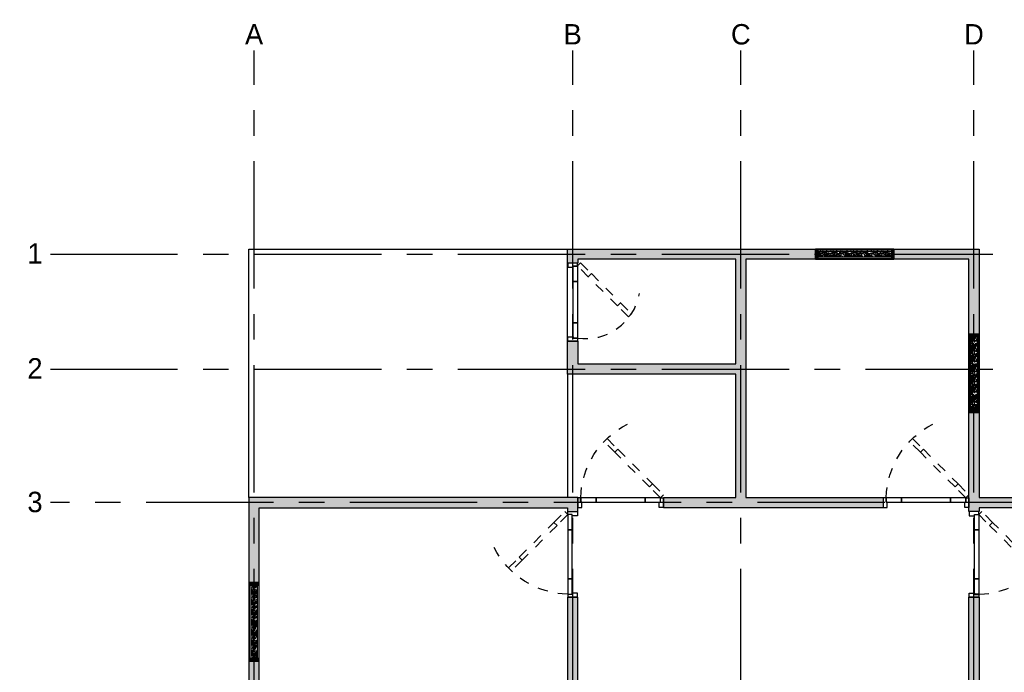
# Model space of a CAD drawing. Header units: millimetres. Extents: x 6619.4 to 6634.2, y 1232.2 to 1243.1.
# Tile 2 of 3: x 6619.4 to 6629.1, y 1236.7 to 1243.1. Entities that reach past the tile are written whole.
import ezdxf
from ezdxf.enums import TextEntityAlignment as Align

# ---------------------------------------------------------------- set-up
doc = ezdxf.new("R2010")
doc.units = ezdxf.units.MM
doc.set_wipeout_variables(frame=1)
doc.linetypes.add('CENTER', pattern=[2, 1.25, -0.25, 0.25, -0.25])
doc.linetypes.add('HIDDEN', pattern=[0.375, 0.25, -0.125])
for name, color, linetype in [('EJES', 2, 'CENTER'), ('EJES @ 0.5', 2, 'CENTER'), ('PAREDES', 3, 'Continuous'), ('PATT', 8, 'Continuous'), ('PISO', 1, 'Continuous'), ('PUERTAS', 2, 'Continuous'), ('VENTANAS', 2, 'Continuous')]:
    doc.layers.add(name, color=color, linetype=linetype)
doc.styles.add('century gothic', font='GOTHIC.TTF')
doc.styles.get("Standard").update_dxf_attribs({"font": 'arial.ttf'})

# ---------------------------------------------------------------- blocks, each defined once
blk = doc.blocks.new('ejes')
at = {"color": 2, "linetype": 'Continuous'}
blk.add_wipeout([(-0.109, 0.275), (-0.065, 0.291), (-0.006, 0.3), (0.06, 0.297), (0.095, 0.288), (0.16, 0.261), (0.183, 0.246), (0.215, 0.22), (0.241, 0.193), (0.271, 0.149), (0.271, 0.149), (0.292, 0.103), (0.304, 0.065), (0.309, 0.032), (0.31, 0.001), (0.309, -0.027), (0.309, -0.027), (0.3, -0.077), (0.288, -0.113), (0.279, -0.133), (0.259, -0.168), (0.238, -0.195), (0.219, -0.215), (0.19, -0.24), (0.159, -0.26), (0.125, -0.277), (0.089, -0.289), (0.046, -0.297), (0.01, -0.299), (-0.037, -0.296), (-0.069, -0.289), (-0.097, -0.279), (-0.144, -0.256), (-0.171, -0.238), (-0.192, -0.221), (-0.215, -0.197), (-0.215, -0.197), (-0.257, -0.136), (-0.272, -0.101), (-0.272, -0.101), (-0.287, -0.034), (-0.29, 0.001), (-0.287, 0.036), (-0.281, 0.07), (-0.273, 0.099), (-0.258, 0.134), (-0.234, 0.174), (-0.216, 0.198), (-0.197, 0.217), (-0.175, 0.236), (-0.154, 0.251), (-0.126, 0.268), (-0.126, 0.268), (-0.118, 0.272)], dxfattribs=at)
at = {"layer": 'EJES', "color": 3}
blk.add_attdef('EJES', text='', height=0.3, dxfattribs=at).set_placement((0.01, -0.174), align=Align.CENTER)
blk = doc.blocks.new('D1')
at = {"layer": 'PUERTAS', "color": 8, "linetype": 'HIDDEN', "ltscale": 0.1}
for points in [[(-4208.25, 3483.89), (-4218.86, 3473.29), (-4215.89, 3470.32), (-4205.28, 3480.92)], [(-4218.86, 3473.29), (-4252.9, 3439.25), (-4249.93, 3436.28), (-4215.89, 3470.32)], [(-4252.9, 3439.25), (-4263.5, 3428.64), (-4260.53, 3425.67), (-4249.93, 3436.28)]]:
    blk.add_lwpolyline(points, close=True, dxfattribs=at)
at = {"layer": 'PUERTAS'}
for points in [[(-4263.46, 3425.67), (-4263.46, 3416.17), (-4259.46, 3416.17), (-4259.46, 3421.47), (-4260.73, 3421.47), (-4260.73, 3425.67), (-4263.46, 3425.67)], [(-4179.46, 3425.67), (-4179.46, 3416.17), (-4183.46, 3416.17), (-4183.46, 3421.47), (-4182.19, 3421.47), (-4182.19, 3425.67), (-4179.46, 3425.67)]]:
    blk.add_lwpolyline(points, dxfattribs=at)
for points in [[(-4245.53, 3421.47), (-4260.53, 3421.47), (-4260.53, 3425.67), (-4245.53, 3425.67)], [(-4197.39, 3421.47), (-4245.53, 3421.47), (-4245.53, 3425.67), (-4197.39, 3425.67)], [(-4182.39, 3421.47), (-4197.39, 3421.47), (-4197.39, 3425.67), (-4182.39, 3425.67)]]:
    blk.add_lwpolyline(points, close=True, dxfattribs=at)
at = {"layer": 'PUERTAS', "color": 8, "linetype": 'HIDDEN', "ltscale": 0.1}
blk.add_arc((-4265.71, 3423.52), 83.35, 1.47745, 63.28932, dxfattribs=at)
blk = doc.blocks.new('PZ00')
at = {"layer": 'VENTANAS'}
h = blk.add_hatch(dxfattribs=at)
h.set_pattern_fill('LOGEND', color=250, scale=0.06, pattern_type=2)
h.set_pattern_definition([(0, (0.021, 0), (0.06, 0.06), [0.018, -0.042]), (0, (0.021, 0.003), (0.06, 0.06), [0.018, -0.042]), (0, (0.024, 0.009), (0.06, 0.06), [0.012, -0.048]), (0, (0.027, 0.015), (0.06, 0.06), [0.009, -0.051]), (0, (0.027, 0.021), (0.06, 0.06), [0.006, -0.054]), (0, (0.012, 0.027), (0.06, 0.06), [0.003, -0.015, 0.003, -0.039]), (0, (0.021, 0.03), (0.06, 0.06), [0.003, -0.024, 0.009, -0.024]), (0, (0.033, 0.033), (0.06, 0.06), [0.003, -0.003, 0.003, -0.051]), (0, (0.03, 0.036), (0.06, 0.06), [0.003, -0.057]), (0, (0.027, 0.042), (0.06, 0.06), [0.009, -0.051]), (0, (0.027, 0.048), (0.06, 0.06), [0.012, -0.048]), (0, (0.024, 0.054), (0.06, 0.06), [0.015, -0.018, 0.003, -0.024]), (90, (0, 0.018), (-0.06, 0.06), [0.003, -0.006, 0.015, -0.036]), (90, (0.003, 0.024), (-0.06, 0.06), [0.003, -0.003, 0.009, -0.045]), (90, (0.006, 0.048), (-0.06, 0.06), [0.006, -0.054]), (90, (0.009, 0.024), (-0.06, 0.06), [0.012, -0.018, 0.003, -0.027]), (90, (0.012, 0.057), (-0.06, 0.06), [0.003, -0.057]), (90, (0.015, 0.027), (-0.06, 0.06), [0.009, -0.051]), (90, (0.021, 0.03), (-0.06, 0.06), [0.006, -0.054]), (90, (0.027, 0.03), (-0.06, 0.06), [0.003, -0.009, 0.009, -0.039]), (90, (0.03, 0.033), (-0.06, 0.06), [0.003, -0.057]), (90, (0.033, 0.021), (-0.06, 0.06), [0.0084, -0.0516]), (90, (0.036, 0.009), (-0.06, 0.06), [0.006, -0.054]), (90, (0.042, 0.033), (-0.06, 0.06), [0.003, -0.057]), (90, (0.048, 0.03), (-0.06, 0.06), [0.009, -0.051]), (90, (0.054, 0.03), (-0.06, 0.06), [0.009, -0.051]), (45, (0.045, 0.006), (7e-18, 0.06), [0.0042426, -0.0042426, 0.0042426, -0.07212501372]), (45, (0.033, 0.021), (7e-18, 0.06), [0.0084852, -0.0763676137]), (45, (0.009, 0.051), (7e-18, 0.06), [0.0084852, -0.0763676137]), (45, (0.021, 0.036), (7e-18, 0.06), [0.0084852, -0.0763676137]), (45, (0.024, 0.024), (7e-18, 0.06), [0.0084852, -0.0763676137]), (45, (0.042, 0.012), (7e-18, 0.06), [0.0084852, -0.0763676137]), (45, (0.036, 0.015), (7e-18, 0.06), [0.01272792, -0.0721248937]), (45, (0.018, 0.042), (7e-18, 0.06), [0.0042426, -0.0806102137]), (45, (0.015, 0.048), (7e-18, 0.06), [0.0042426, -0.0806102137]), (45, (0.039, 0.048), (7e-18, 0.06), [0.0042426, -0.0806102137]), (45, (0.015, 0.018), (7e-18, 0.06), [0.0042426, -0.0806102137]), (45, (0.048, 0.039), (7e-18, 0.06), [0.0042426, -0.0806102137]), (45, (0.027, 0.033), (7e-18, 0.06), [0.0042426, -0.0806102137]), (45, (0.033, 0.039), (7e-18, 0.06), [0.0042426, -0.0806102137]), (135, (0.03, 0.027), (-0.06, 7e-18), [0.0042426, -0.0042426, 0.01272792, -0.06363969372]), (135, (0.039, 0.027), (-0.06, 7e-18), [0.0042426, -0.0806102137]), (135, (0.039, 0.006), (-0.06, 7e-18), [0.0042426, -0.0806102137]), (135, (0.027, 0.021), (-0.06, 7e-18), [0.0042426, -0.0806102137]), (135, (0.036, 0.033), (-0.06, 7e-18), [0.0042426, -0.0806102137]), (135, (0.021, 0.018), (-0.06, 7e-18), [0.0042426, -0.0806102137]), (135, (0.045, 0.018), (-0.06, 7e-18), [0.0042426, -0.0806102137]), (135, (0.003, 0), (-0.06, 7e-18), [0.0042426, -0.0806102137]), (135, (0.006, 0.003), (-0.06, 7e-18), [0.0084852, -0.0763676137]), (135, (0.009, 0.006), (-0.06, 7e-18), [0.0084852, -0.0763676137]), (135, (0.015, 0.006), (-0.06, 7e-18), [0.0084852, -0.0763676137]), (135, (0.018, 0.012), (-0.06, 7e-18), [0.0084852, -0.0763676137]), (135, (0.042, 0.036), (-0.06, 7e-18), [0.0084852, -0.0763676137]), (135, (0.054, 0.006), (-0.06, 7e-18), [0.0084852, -0.0763676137]), (135, (0.057, 0.054), (-0.06, 7e-18), [0.0084852, -0.0763676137]), (135, (0.057, 0.048), (-0.06, 7e-18), [0.0084852, -0.0763676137]), (135, (0.051, 0.045), (-0.06, 7e-18), [0.0084852, -0.0763676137]), (135, (0.009, 0.045), (-0.06, 7e-18), [0.01272792, -0.0721248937]), (135, (0.048, 0.039), (-0.06, 7e-18), [0.01272792, -0.0721248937]), (26.5650512, (0.015, 0.057), (0.06, 2e-11), [0.006708, -0.1274560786]), (26.5650512, (0.015, 0.027), (0.06, 2e-11), [0.006708, -0.1274560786]), (26.5650512, (0.021, 0.045), (0.06, 2e-11), [0.006708, -0.1274560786]), (26.5650512, (0.039, 0.003), (0.06, 2e-11), [0.006708, -0.1274560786]), (26.5650512, (0.036, 0.009), (0.06, 2e-11), [0.006708, -0.1274560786]), (26.5650512, (0.018, 0.021), (0.06, 2e-11), [0.006708, -0.1274560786]), (26.5650512, (0.018, 0.051), (0.06, 2e-11), [0.006708, -0.1274560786]), (26.5650512, (0.036, 0.033), (0.06, 2e-11), [0.013416, -0.1207480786]), (63.4349488, (0.036, 0.042), (3e-12, 0.06), [0.006708, -0.1274560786]), (63.4349488, (0.045, 0.024), (3e-12, 0.06), [0.006708, -0.1274560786]), (63.4349488, (0.015, 0.036), (3e-12, 0.06), [0.006708, -0.1274560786]), (63.4349488, (0.003, 0.039), (3e-12, 0.06), [0.006708, -0.1274560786]), (63.4349488, (0.039, 0.027), (3e-12, 0.06), [0.006708, -0.1274560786]), (63.4349488, (0.033, 0.027), (3e-12, 0.06), [0.006708, -0.1274560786]), (63.4349488, (0.009, 0.036), (3e-12, 0.06), [0.013416, -0.1207480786]), (63.4349488, (0.054, 0.015), (3e-12, 0.06), [0.013416, -0.1207480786]), (63.4349488, (0.048, 0.018), (3e-12, 0.06), [0.013416, -0.1207480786]), (116.5650512, (0, 0.009), (-2e-11, 0.06), [0.006708, -0.1274560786]), (116.5650512, (0, 0.042), (-2e-11, 0.06), [0.006708, -0.1274560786]), (116.5650512, (0.012, 0), (-2e-11, 0.06), [0.006708, -0.1274560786]), (116.5650512, (0.006, 0.054), (-2e-11, 0.06), [0.006708, -0.1274560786]), (116.5650512, (0.012, 0.018), (-2e-11, 0.06), [0.006708, -0.1274560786]), (116.5650512, (0.024, 0.024), (-2e-11, 0.06), [0.006708, -0.1274560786]), (116.5650512, (0.03, 0.036), (-2e-11, 0.06), [0.006708, -0.1274560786]), (116.5650512, (0.003, 0.012), (1.927e-08, 0.06000000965), [0.006708, -0.1274560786]), (116.5650512, (0.018, 0.021), (-2e-11, 0.06), [0.006708, -0.1274560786]), (116.5650512, (0.036, 0.015), (-2e-11, 0.06), [0.006708, -0.1274560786]), (116.5650512, (0.042, 0.021), (-2e-11, 0.06), [0.006708, -0.1274560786]), (116.5650512, (0.054, 0.039), (-2e-11, 0.06), [0.006708, -0.1274560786]), (116.5650512, (0.009, 0.057), (-2e-11, 0.06), [0.006708, -0.1274560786]), (116.5650512, (0, 0.054), (-2e-11, 0.06), [0.013416, -0.1207480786]), (116.5650512, (0.009, 0.012), (-2e-11, 0.06), [0.013416, -0.1207480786]), (153.4349488, (0, 0.003), (-0.06, 3e-12), [0.006708, -0.1274560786]), (153.4349488, (0.051, 0), (-0.06, 3e-12), [0.006708, -0.1274560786]), (153.4349488, (0.048, 0.03), (-0.06, 3e-12), [0.006708, -0.1274560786]), (153.4349488, (0.024, 0.009), (-0.06, 3e-12), [0.006708, -0.1274560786]), (153.4349488, (0.021, 0.003), (-0.06, 3e-12), [0.006708, -0.1274560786]), (153.4349488, (0.027, 0.015), (-0.06, 3e-12), [0.006708, -0.1274560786]), (153.4349488, (0.045, 0.051), (-0.06, 3e-12), [0.006708, -0.1274560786]), (153.4349488, (0.051, 0.054), (-0.06, 3e-12), [0.013416, -0.1207480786])])
h.paths.add_polyline_path([(6626.9959, 1232.522), (6626.9709, 1232.522), (6626.9709, 1232.432), (6626.9959, 1232.432)])
blk.add_lwpolyline([(6626.9709, 1232.522), (6626.9709, 1232.432), (6626.9959, 1232.432), (6626.9959, 1232.522)], close=True, dxfattribs=at)
blk = doc.blocks.new('V02')
blk.add_wipeout([(6623.31, 1232.3932), (6624.08, 1232.3932), (6624.08, 1232.2932), (6623.31, 1232.2932)]).dxf.layer = 'VENTANAS'
at = {"layer": 'VENTANAS'}
h = blk.add_hatch(dxfattribs=at)
h.set_pattern_fill('MADERA_03', color=250, scale=0.1, pattern_type=2)
h.set_pattern_definition([(0, (0.071, -0.5552), (0, 0.1), [0.02, -0.08]), (8.9726, (0.072, -0.609205), (0.600000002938, 0.099999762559), [0.0192354, -1.9043029]), (5.7105, (0.071, -0.603205), (0.900000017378, 0.09999855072), [0.0200998, -0.9848876]), (344.5779, (0.071, -0.573205), (1.0999999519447, -0.2999987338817), [0.0300832, -2.9782377]), (353.6599, (0.073, -0.540205), (0.100000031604, 2.043e-07), [0.0181108, -0.8874276]), (345.0686, (0.076, -0.597205), (0.3999999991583, -0.0999998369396), [0.0155242, -1.5368932]), (348.6901, (0.041, -0.539205), (0.10000002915, 3.7066e-08), [0.0407922, -0.4691097]), (5.7105, (0.072, -0.618205), (0.900000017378, 0.09999855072), [0.0100499, -0.9949375]), (0, (0.071, -0.5762), (0, 0.1), [0.01, -0.09]), (0, (0.051, -0.5642), (0, 0.1), [0.03, -0.07]), (11.3099, (0.071, -0.549205), (0.399999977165, 0.099999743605), [0.010198, -0.4997039]), (2.7263, (0.061, -0.586205), (2.0000000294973, 0.0999996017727), [0.0210238, -2.0813558]), (352.4054, (0.066, -0.589205), (0.7999999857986, -0.099999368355), [0.0151327, -1.4981417]), (0, (0.061, -0.6272), (0, 0.1), [0.02, -0.08]), (358.8309, (0.051, -0.632205), (0.10000001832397, 7.68017e-08), [0.0490102, -4.85201]), (0, (0.051, -0.5572), (0, 0.1), [0.01, -0.09]), (0, (0.061, -0.5492), (0, 0.1), [0.01, -0.09]), (0, (0.016, -0.5402), (0, 0.1), [0.015, -0.085]), (350.5377, (0.043, -0.535205), (0.10000000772, 3.876e-08), [0.0304138, -0.5778624]), (0, (0.011, -0.5352), (0, 0.1), [0.02, -0.08]), (0, (0, -0.6252), (0, 0.1), [0.011, -0.089]), (0, (0.051, -0.6202), (0, 0.1), [0.01, -0.09]), (0, (0, -0.6172), (0, 0.1), [0.021, -0.079]), (5.4403, (0.051, -0.611205), (0.999999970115, 0.099999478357), [0.021095, -2.0884072]), (0, (0.052, -0.6032), (0, 0.1), [0.019, -0.081]), (0, (0, -0.6012), (0, 0.1), [0.011, -0.089]), (358.8309, (0.012, -0.585205), (0.10000001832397, 7.68017e-08), [0.0490102, -4.85201]), (0, (0.021, -0.5762), (0, 0.1), [0.01, -0.09]), (0, (0.011, -0.5732), (0, 0.1), [0.01, -0.09]), (0, (0.051, -0.5732), (0, 0.1), [0.02, -0.08]), (0, (0.031, -0.5712), (0, 0.1), [0.01, -0.09]), (0, (0.011, -0.5592), (0, 0.1), [0.02, -0.08]), (19.6538, (0.038, -0.601205), (1.100000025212, 0.39999945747), [0.0148661, -1.4717406]), (11.3099, (0.021, -0.573205), (0.399999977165, 0.099999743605), [0.010198, -0.4997039]), (11.3099, (0.061, -0.578205), (0.399999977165, 0.099999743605), [0.010198, -0.4997039]), (5.7105, (0.031, -0.540205), (0.900000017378, 0.09999855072), [0.0100499, -0.9949375]), (349.6952, (0, -0.533205), (0.599999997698, -0.099999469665), [0.0111803, -1.1068535]), (348.6901, (0.011, -0.625205), (0.10000002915, 3.7066e-08), [0.010198, -0.4997039]), (90, (0.021, -0.6272), (-0.1, 6e-18), [0, -0.1]), (346.6076, (0, -0.571205), (1.700000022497, -0.3999969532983), [0.021587, -2.1371154]), (11.3099, (0.061, -0.557205), (0.399999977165, 0.099999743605), [0.010198, -0.4997039]), (10.3048, (0.061, -0.620205), (0.499999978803, 0.099999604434), [0.0111803, -1.1068535]), (348.6901, (0.031, -0.576205), (0.10000002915, 3.7066e-08), [0.010198, -0.4997039]), (348.6901, (0.041, -0.571205), (0.10000002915, 3.7066e-08), [0.010198, -0.4997039]), (341.5651, (0, -0.581205), (0.09999997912, 1.1683e-07), [0.0126491, -0.3035786]), (345.9638, (0.011, -0.547205), (0.09999996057, 1.2437e-07), [0.0412311, -0.3710794]), (343.3008, (0.031, -0.540205), (0.699999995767, -0.199999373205), [0.0313209, -1.0127095]), (0, (0.031, -0.5352), (0, 0.1), [0.012, -0.088]), (345.9638, (0.021, -0.617205), (0.09999996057, 1.2437e-07), [0.0412311, -0.3710794]), (345.9638, (0.011, -0.610205), (0.09999996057, 1.2437e-07), [0.0412311, -0.3710794]), (345.9638, (0.011, -0.601205), (0.09999996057, 1.2437e-07), [0.0412311, -0.3710794]), (349.6952, (0, -0.557205), (0.599999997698, -0.099999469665), [0.0111803, -1.1068535]), (345.9638, (0.031, -0.559205), (0.09999996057, 1.2437e-07), [0.0206155, -0.391695]), (349.6952, (0, -0.589205), (0.599999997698, -0.099999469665), [0.0111803, -1.1068535]), (357.6141, (0.052, -0.596205), (0.0999999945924, 1.22641e-07), [0.0240208, -2.3780615]), (349.6952, (0.041, -0.578205), (0.599999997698, -0.099999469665), [0.0111803, -1.1068535]), (12.5288, (0.052, -0.580205), (0.400000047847, 0.099999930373), [0.0092195, -0.9127349]), (349.5626, (0, -0.594205), (1.099999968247, -0.1999985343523), [0.0386394, -3.8252955]), (351.8699, (0.038, -0.601205), (0.099999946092, -2.4175e-08), [0.0141421, -0.6929646]), (4.7636, (0.011, -0.591205), (1.099999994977, 0.099999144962), [0.0240832, -1.1800762]), (0, (0.035, -0.5892), (0, 0.1), [0.031, -0.069]), (344.7449, (0, -0.544205), (0.399999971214, -0.099999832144), [0.0114018, -1.1287736]), (350.5377, (0.021, -0.627205), (0.10000000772, 3.876e-08), [0.0304138, -0.5778624]), (340.0169, (0, -0.606205), (0.29999998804, -0.09999993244), [0.0117047, -1.1587652]), (0, (0.081, -0.5472), (0, 0.1), [0.005, -0.095]), (0, (0.081, -0.5912), (0, 0.1), [0.01, -0.09]), (11.3099, (0.081, -0.627205), (0.399999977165, 0.099999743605), [0.010198, -0.4997039]), (0, (0.082, -0.6172), (0, 0.1), [0.018, -0.082]), (343.3008, (0.081, -0.564205), (0.699999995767, -0.199999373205), [0.0104403, -1.0335901]), (348.0207, (0.082, -0.585205), (1.8999999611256, -0.4001097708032), [0.0184007, -3.3550644]), (90, (0.081, -0.6272), (-0.1, 6e-18), [0, -0.1]), (0, (0.091, -0.6252), (0, 0.1), [0.009, -0.091]), (0, (0.091, -0.6062), (0, 0.1), [0.009, -0.091]), (0, (0.091, -0.6012), (0, 0.1), [0.009, -0.091]), (336.0376, (0.091, -0.567205), (0.700000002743, -0.299998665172), [0.0098489, -0.9750362]), (348.5163, (0.091, -0.555205), (0.49999999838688, -0.1000155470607), [0.0091838, -6.5215525]), (341.5651, (0.091, -0.591205), (0.09999997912, 1.1683e-07), [0.0094868, -0.3067408]), (347.4712, (0.091, -0.542205), (0.500000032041, -0.099999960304), [0.0092195, -0.9127349])])
h.paths.add_polyline_path([(6623.335, 1232.3732), (6623.335, 1232.3132), (6624.055, 1232.3132), (6624.055, 1232.3732)])
for points in [[(6623.31, 1232.3932), (6623.31, 1232.2932), (6624.08, 1232.2932), (6624.08, 1232.3932)], [(6623.31, 1232.3882), (6624.08, 1232.3882), (6624.08, 1232.2982), (6623.31, 1232.2982)], [(6624.055, 1232.3732), (6624.055, 1232.3132), (6623.335, 1232.3132), (6623.335, 1232.3732)]]:
    blk.add_lwpolyline(points, close=True, dxfattribs=at)
for p in [(-3.6608, -0.1337), (-2.9158, -0.1337)]:
    blk.add_blockref('PZ00', p, dxfattribs=at)
blk = doc.blocks.new('PM02')
at = {"layer": 'PUERTAS'}
for points in [[(6624.207, 1240.742), (6624.112, 1240.742), (6624.112, 1240.702), (6624.165, 1240.702), (6624.165, 1240.7147), (6624.207, 1240.7147), (6624.207, 1240.742)], [(6624.207, 1239.977), (6624.112, 1239.977), (6624.112, 1240.017), (6624.165, 1240.017), (6624.165, 1240.0043), (6624.207, 1240.0043), (6624.207, 1239.977)]]:
    blk.add_lwpolyline(points, dxfattribs=at)
at = {"layer": 'PUERTAS', "color": 8, "linetype": 'HIDDEN', "ltscale": 0.1}
for points in [[(6624.3131, 1240.6086), (6624.207, 1240.7147), (6624.2367, 1240.7444), (6624.3428, 1240.6383)], [(6624.6004, 1240.3213), (6624.3131, 1240.6086), (6624.3428, 1240.6383), (6624.6301, 1240.351)], [(6624.7065, 1240.2152), (6624.6004, 1240.3213), (6624.6301, 1240.351), (6624.7362, 1240.2449)]]:
    blk.add_lwpolyline(points, close=True, dxfattribs=at)
at = {"layer": 'PUERTAS'}
for points in [[(6624.165, 1240.5627), (6624.165, 1240.7127), (6624.207, 1240.7127), (6624.207, 1240.5627)], [(6624.165, 1240.1563), (6624.165, 1240.5627), (6624.207, 1240.5627), (6624.207, 1240.1563)], [(6624.165, 1240.0063), (6624.165, 1240.1563), (6624.207, 1240.1563), (6624.207, 1240.0063)]]:
    blk.add_lwpolyline(points, close=True, dxfattribs=at)
at = {"layer": 'PUERTAS', "color": 8, "linetype": 'HIDDEN', "ltscale": 0.1}
blk.add_arc((6624.2857, 1240.5378), 0.5373, 261.57708, 350.04137, dxfattribs=at)

msp = doc.modelspace()

# ---------------------------------------------------------------- hatches: boundary and pattern name
at = {"layer": 'PATT'}
h = msp.add_hatch(color=256, dxfattribs=at)
h.dxf.hatch_style = 1
h.paths.add_polyline_path([(6628.7406, 1235.4786), (6628.7026, 1235.4786), (6628.7026, 1235.5786), (6628.7406, 1235.5786), (6628.7406, 1237.4256), (6628.8406, 1237.4256), (6628.8406, 1234.5036), (6631.8668, 1234.5036), (6631.8668, 1238.3036), (6628.8406, 1238.3036), (6628.8406, 1238.2656), (6628.7406, 1238.2656), (6628.7406, 1240.742), (6626.5531, 1240.742), (6626.5531, 1238.4036), (6627.9006, 1238.4036), (6627.9006, 1238.3036), (6625.7431, 1238.3036), (6625.7431, 1238.4036), (6626.4531, 1238.4036), (6626.4531, 1239.6145), (6624.8031, 1239.6145), (6624.8031, 1239.939), (6624.9031, 1239.939), (6624.9031, 1239.7145), (6626.4531, 1239.7145), (6626.4531, 1240.742), (6624.9031, 1240.742), (6624.9031, 1240.704), (6624.8031, 1240.704), (6624.8031, 1240.842), (6628.8406, 1240.842), (6628.8406, 1238.4036), (6631.9668, 1238.4036), (6631.9668, 1234.4036), (6628.7406, 1234.4036)])
h = msp.add_hatch(color=256, dxfattribs=at)
h.dxf.hatch_style = 1
h.paths.add_polyline_path([(6624.9031, 1237.4256), (6624.8031, 1237.4256), (6624.8031, 1234.5036), (6621.7769, 1234.5036), (6621.7769, 1238.3036), (6624.8031, 1238.3036), (6624.8031, 1238.2656), (6624.9031, 1238.2656), (6624.9031, 1238.4036), (6621.6769, 1238.4036), (6621.6769, 1234.4036), (6624.9031, 1234.4036), (6624.9031, 1235.4786), (6627.8626, 1235.4786), (6627.8626, 1235.5786), (6624.9031, 1235.5786)])

# ---------------------------------------------------------------- linework, layer by layer
at = {"layer": 'EJES', "color": 1}
for p, q in [((6621.7269, 1232.4536), (6621.7269, 1242.792)), ((6624.8531, 1232.4536), (6624.8531, 1242.792)), ((6626.5031, 1232.4536), (6626.5031, 1242.792)), ((6628.7906, 1232.4536), (6628.7906, 1242.792)), ((6619.7269, 1240.792), (6633.9168, 1240.792)), ((6619.7269, 1239.6645), (6633.9168, 1239.6645)), ((6633.9168, 1238.3536), (6619.7269, 1238.3536))]:
    msp.add_line(p, q, dxfattribs=at)
at = {"layer": 'PAREDES'}
for points in [[(6631.8668, 1238.3036), (6628.8406, 1238.3036), (6628.8406, 1238.2656), (6628.7406, 1238.2656), (6628.7406, 1240.742), (6626.5531, 1240.742), (6626.5531, 1238.4036), (6627.9006, 1238.4036), (6627.9006, 1238.3036), (6625.7431, 1238.3036), (6625.7431, 1238.4036), (6626.4531, 1238.4036), (6626.4531, 1239.6145), (6624.8031, 1239.6145), (6624.8031, 1239.939), (6624.9031, 1239.939), (6624.9031, 1239.7145), (6626.4531, 1239.7145), (6626.4531, 1240.742), (6624.9031, 1240.742), (6624.9031, 1240.704), (6624.8031, 1240.704), (6624.8031, 1240.842), (6628.8406, 1240.842), (6628.8406, 1238.4036), (6631.9668, 1238.4036)], [(6628.7406, 1235.4786), (6628.7026, 1235.4786), (6628.7026, 1235.5786), (6628.7406, 1235.5786), (6628.7406, 1237.4256), (6628.8406, 1237.4256), (6628.8406, 1234.5036), (6631.8668, 1234.5036)]]:
    msp.add_lwpolyline(points, dxfattribs=at)
msp.add_lwpolyline([(6624.9031, 1237.4256), (6624.8031, 1237.4256), (6624.8031, 1234.5036), (6621.7769, 1234.5036), (6621.7769, 1238.3036), (6624.8031, 1238.3036), (6624.8031, 1238.2656), (6624.9031, 1238.2656), (6624.9031, 1238.4036), (6621.6769, 1238.4036), (6621.6769, 1234.4036), (6624.9031, 1234.4036), (6624.9031, 1235.4786), (6627.8626, 1235.4786), (6627.8626, 1235.5786), (6624.9031, 1235.5786)], close=True, dxfattribs=at)
at = {"layer": 'PISO'}
for p, q in [((6624.8031, 1239.939), (6624.8031, 1240.704)), ((6624.8031, 1239.6145), (6624.8031, 1238.4036))]:
    msp.add_line(p, q, dxfattribs=at)
msp.add_lwpolyline([(6621.6769, 1238.4036), (6621.6769, 1240.842), (6624.8031, 1240.842)], dxfattribs=at)

# ---------------------------------------------------------------- block references
msp.add_blockref('PM02', (0.6936, -0.038))
at = {"layer": 'PUERTAS', "xscale": -0.00999999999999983, "yscale": 0.00999999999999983, "zscale": 0.00999999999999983}
for p in [(6583.1085, 1204.1444), (6586.106, 1204.1444)]:
    msp.add_blockref('D1', p, dxfattribs=at)
at = {"layer": 'PUERTAS', "yscale": 0.00999999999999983, "zscale": 0.00999999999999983}
for p, xscale, rotation in [((6659.0623, 1195.631), -0.00999999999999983, 90), ((6594.5814, 1195.631), 0.00999999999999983, 270)]:
    msp.add_blockref('D1', p, dxfattribs=dict(at, xscale=xscale, rotation=rotation))

# ---------------------------------------------------------------- next in the draw order: block references
at = {"layer": 'EJES @ 0.5'}
ref = msp.add_blockref('ejes', (6621.7217, 1242.9417), dxfattribs=dict(at, xscale=0.5000000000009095, yscale=0.5000000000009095, zscale=0.5000000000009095))
ref.add_attrib('EJES', 'A', dxfattribs={"layer": 'EJES', "color": 3, "height": 0.2, "style": 'century gothic'}).set_placement((6621.7269, 1242.8487), align=Align.CENTER)
ref = msp.add_blockref('ejes', (6624.8479, 1242.9417), dxfattribs=dict(at, xscale=0.5000000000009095, yscale=0.5000000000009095, zscale=0.5000000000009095))
ref.add_attrib('EJES', 'B', dxfattribs={"layer": 'EJES', "color": 3, "height": 0.2, "style": 'century gothic'}).set_placement((6624.8531, 1242.8487), align=Align.CENTER)
ref = msp.add_blockref('ejes', (6626.4979, 1242.9417), dxfattribs=dict(at, xscale=0.5000000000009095, yscale=0.5000000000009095, zscale=0.5000000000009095))
ref.add_attrib('EJES', 'C', dxfattribs={"layer": 'EJES', "color": 3, "height": 0.2, "style": 'century gothic'}).set_placement((6626.5031, 1242.8487), align=Align.CENTER)
ref = msp.add_blockref('ejes', (6628.7854, 1242.9417), dxfattribs=dict(at, xscale=0.5000000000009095, yscale=0.5000000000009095, zscale=0.5000000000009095))
ref.add_attrib('EJES', 'D', dxfattribs={"layer": 'EJES', "color": 3, "height": 0.2, "style": 'century gothic'}).set_placement((6628.7906, 1242.8487), align=Align.CENTER)
ref = msp.add_blockref('ejes', (6619.5717, 1240.7918), dxfattribs=dict(at, xscale=0.5000000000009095, yscale=0.5000000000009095, zscale=0.5000000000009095))
ref.add_attrib('EJES', '1', dxfattribs={"layer": 'EJES', "color": 3, "height": 0.2, "style": 'century gothic'}).set_placement((6619.5769, 1240.6989), align=Align.CENTER)
ref = msp.add_blockref('ejes', (6619.5717, 1239.6643), dxfattribs=dict(at, xscale=0.5000000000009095, yscale=0.5000000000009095, zscale=0.5000000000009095))
ref.add_attrib('EJES', '2', dxfattribs={"layer": 'EJES', "color": 3, "height": 0.2, "style": 'century gothic'}).set_placement((6619.5769, 1239.5714), align=Align.CENTER)
ref = msp.add_blockref('ejes', (6619.5717, 1238.3534), dxfattribs=dict(at, xscale=0.5000000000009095, yscale=0.5000000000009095, zscale=0.5000000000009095))
ref.add_attrib('EJES', '3', dxfattribs={"layer": 'EJES', "color": 3, "height": 0.2, "style": 'century gothic'}).set_placement((6619.5769, 1238.2605), align=Align.CENTER)
at = {"layer": 'VENTANAS'}
for p, rotation in [((13251.3156, 2473.1352), 180), ((5396.4474, 7863.317), 270), ((7854.0701, -5386.5114), 90)]:
    msp.add_blockref('V02', p, dxfattribs=dict(at, rotation=rotation))

doc.saveas('drawing.dxf')
